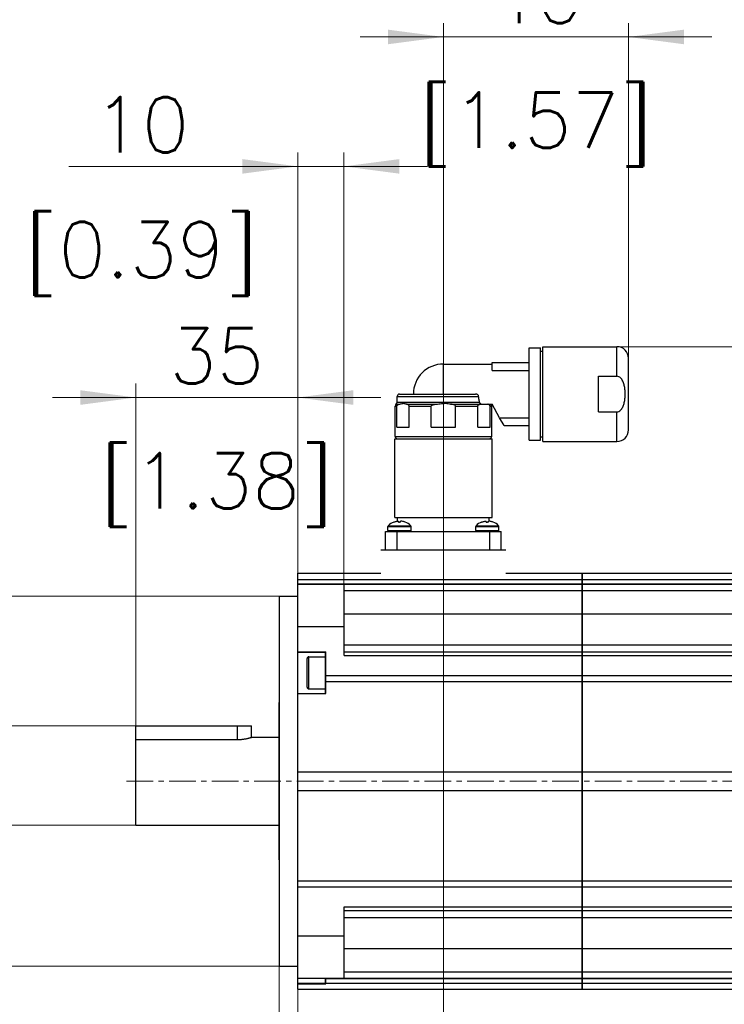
# Model space of a CAD drawing. Extents: x 0 to 1288, y 0 to 911.
# Tile 16 of 29: x 244 to 396, y 534 to 747. Entities that reach past the tile are written whole.
import ezdxf
from ezdxf.enums import TextEntityAlignment as Align

# ---------------------------------------------------------------- set-up
doc = ezdxf.new("R2010")
doc.units = 0
doc.header["$LTSCALE"] = 15.34
doc.header["$MEASUREMENT"] = 0
doc.linetypes.add('CENTER', pattern=[0.6, 0.375, -0.075, 0.075, -0.075])
for name, color, linetype in [('12000_RIGHT', 7, 'CONTINUOUS'), ('12100_RIGHT_DIM', 7, 'CONTINUOUS'), ('12110_RIGHT_INCH_DIM', 7, 'CONTINUOUS')]:
    doc.layers.add(name, color=color, linetype=linetype)
doc.styles.get("Standard").update_dxf_attribs({"font": 'txt.shx'})

msp = doc.modelspace()

# ---------------------------------------------------------------- linework, layer by layer
at = {"layer": '12000_RIGHT', "color": 7, "linetype": 'CONTINUOUS', "lineweight": 25}
for p, q in [((354.190967, 676.032096), (356.690967, 676.032096)), ((354.190967, 656.032096), (354.190967, 676.032096)), ((356.690967, 656.032096), (356.690967, 676.032096)), ((356.690967, 675.282096), (357.190967, 675.282096)), ((357.190967, 676.282096), (373.190967, 676.282096)), ((357.190967, 655.782096), (357.190967, 676.282096)), ((373.190967, 669.880797), (373.190967, 676.282096)), ((375.690967, 658.282096), (375.690967, 673.782096)), ((335.690967, 672.532096), (346.190967, 672.532096)), ((335.690967, 666.032096), (335.690967, 672.532096)), ((346.190967, 672.832099), (354.190967, 672.832099)), ((346.190967, 671.15557), (346.190967, 672.832099)), ((346.190967, 671.15557), (354.190967, 671.15557)), ((369.190967, 669.880797), (373.190967, 669.880797)), ((369.190967, 662.183395), (369.190967, 669.880797)), ((373.40419, 669.85646), (373.190967, 669.880797)), ((373.60511, 669.78781), (373.40419, 669.85646)), ((373.792427, 669.680739), (373.60511, 669.78781)), ((373.960842, 669.544425), (373.792427, 669.680739)), ((374.104305, 669.393394), (373.960842, 669.544425)), ((374.237251, 669.219718), (374.104305, 669.393394)), ((374.354148, 669.033591), (374.237251, 669.219718)), ((374.452167, 668.848044), (374.354148, 669.033591)), ((374.536312, 668.661582), (374.452167, 668.848044)), ((374.61169, 668.46746), (374.536312, 668.661582)), ((374.678714, 668.266746), (374.61169, 668.46746)), ((374.7378, 668.060538), (374.678714, 668.266746)), ((374.789367, 667.849898), (374.7378, 668.060538)), ((374.833831, 667.635917), (374.789367, 667.849898)), ((374.871604, 667.419662), (374.833831, 667.635917)), ((374.903011, 667.202201), (374.871604, 667.419662)), ((374.928359, 666.984595), (374.903011, 667.202201)), ((374.947982, 666.767905), (374.928359, 666.984595)), ((374.962207, 666.553199), (374.947982, 666.767905)), ((325.690967, 665.532096), (343.306743, 665.532096)), ((325.690967, 664.272094), (325.690967, 665.532096)), ((326.190967, 666.032096), (342.619167, 666.032096)), ((342.657993, 666.031287), (342.619167, 666.032088)), ((342.696697, 666.028869), (342.657993, 666.031287)), ((342.735187, 666.024825), (342.696697, 666.028869)), ((342.773372, 666.019157), (342.735187, 666.024825)), ((342.810993, 666.01187), (342.773372, 666.019157)), ((342.847835, 666.003036), (342.810993, 666.01187)), ((342.883853, 665.99266), (342.847835, 666.003036)), ((342.918956, 665.980781), (342.883853, 665.99266)), ((342.95309, 665.967406), (342.918956, 665.980781)), ((342.986171, 665.952582), (342.95309, 665.967406)), ((343.018131, 665.936317), (342.986171, 665.952582)), ((343.048908, 665.918639), (343.018131, 665.936317)), ((343.078327, 665.899642), (343.048908, 665.918639)), ((343.106174, 665.879493), (343.078327, 665.899642)), ((343.132381, 665.858245), (343.106174, 665.879493)), ((343.15694, 665.83596), (343.132381, 665.858245)), ((343.17979, 665.81269), (343.15694, 665.83596)), ((343.200916, 665.788505), (343.17979, 665.81269)), ((343.220279, 665.76345), (343.200916, 665.788505)), ((343.237895, 665.737479), (343.220279, 665.76345)), ((343.253795, 665.710494), (343.237895, 665.737479)), ((343.267856, 665.682548), (343.253795, 665.710494)), ((343.279987, 665.653678), (343.267856, 665.682548)), ((343.29005, 665.624038), (343.279987, 665.653678)), ((343.297908, 665.593833), (343.29005, 665.624038)), ((343.303493, 665.563163), (343.297908, 665.593833)), ((343.306743, 665.532096), (343.303493, 665.563163)), ((343.32101, 665.35057), (343.306926, 665.532119)), ((343.339313, 665.169112), (343.32101, 665.35057)), ((343.361774, 664.988013), (343.339313, 665.169112)), ((343.388347, 664.807525), (343.361774, 664.988013)), ((343.418964, 664.627906), (343.388347, 664.807525)), ((343.453441, 664.44937), (343.418964, 664.627906)), ((374.833831, 664.428275), (374.871604, 664.64453)), ((374.871604, 664.64453), (374.903011, 664.861991)), ((374.903011, 664.861991), (374.928359, 665.079597)), ((374.928359, 665.079597), (374.947982, 665.296287)), ((374.947982, 665.296287), (374.962207, 665.510993)), ((374.971366, 666.341544), (374.962207, 666.553199)), ((374.962207, 665.510993), (374.971366, 665.722648)), ((374.975788, 666.133994), (374.971366, 666.341544)), ((374.971366, 665.722648), (374.975788, 665.930198)), ((374.975788, 665.930198), (374.975788, 666.133994)), ((325.250965, 663.432098), (325.622783, 663.432098)), ((325.250965, 656.882094), (325.250965, 663.432098)), ((325.470966, 663.852096), (326.163341, 663.852096)), ((325.622783, 658.852096), (325.622783, 663.432098)), ((325.622798, 663.432098), (325.625987, 663.478438)), ((325.625987, 663.478438), (325.63647, 663.520743)), ((325.63647, 663.520743), (325.650989, 663.555877)), ((325.650989, 663.555877), (325.668842, 663.587447)), ((325.668842, 663.587447), (325.688442, 663.615058)), ((325.688442, 663.615058), (325.708164, 663.63829)), ((325.690967, 664.272094), (343.491451, 664.272094)), ((325.708164, 663.63829), (325.727825, 663.658324)), ((325.727825, 663.658324), (325.747829, 663.676314)), ((325.747829, 663.676314), (325.768108, 663.692626)), ((325.768108, 663.692626), (325.788616, 663.707595)), ((325.788616, 663.707595), (325.809345, 663.721404)), ((325.809345, 663.721404), (325.83028, 663.734176)), ((325.83028, 663.734176), (325.851406, 663.746055)), ((325.851406, 663.746055), (325.872714, 663.757148)), ((325.872714, 663.757148), (325.894199, 663.767516)), ((325.894199, 663.767516), (325.915843, 663.777221)), ((325.915843, 663.777221), (325.937656, 663.7863)), ((325.937656, 663.7863), (325.959621, 663.794822)), ((325.959621, 663.794822), (325.981746, 663.802833)), ((325.981746, 663.802833), (326.004024, 663.810378)), ((326.004024, 663.810378), (326.026431, 663.817496)), ((326.026431, 663.817496), (326.048969, 663.824203)), ((326.048969, 663.824203), (326.07162, 663.83052)), ((326.07162, 663.83052), (326.094386, 663.836463)), ((326.094386, 663.836463), (326.117267, 663.842048)), ((326.117267, 663.842048), (326.140254, 663.847289)), ((326.140254, 663.847289), (326.163333, 663.85221)), ((326.163341, 663.852111), (326.299701, 663.880637)), ((326.299701, 663.880637), (326.442493, 663.909598)), ((326.442493, 663.909598), (326.588626, 663.935607)), ((326.588626, 663.935607), (326.734401, 663.954764)), ((326.734401, 663.954764), (326.876033, 663.96498)), ((326.876033, 663.96498), (327.012187, 663.96498)), ((327.153819, 663.954764), (327.012187, 663.96498)), ((327.299594, 663.935607), (327.153819, 663.954764)), ((327.445728, 663.909598), (327.299594, 663.935607)), ((327.588519, 663.880637), (327.445728, 663.909598)), ((327.72488, 663.852111), (327.588519, 663.880637)), ((327.72488, 663.852096), (334.129428, 663.852096)), ((327.747966, 663.847289), (327.724887, 663.85221)), ((327.770954, 663.842048), (327.747966, 663.847289)), ((327.793834, 663.836463), (327.770954, 663.842048)), ((327.8166, 663.83052), (327.793834, 663.836463)), ((327.83926, 663.824203), (327.8166, 663.83052)), ((327.861789, 663.817496), (327.83926, 663.824203)), ((327.884197, 663.810378), (327.861789, 663.817496)), ((327.906475, 663.802833), (327.884197, 663.810378)), ((327.9286, 663.794822), (327.906475, 663.802833)), ((327.950565, 663.7863), (327.9286, 663.794822)), ((327.972377, 663.777221), (327.950565, 663.7863)), ((327.994022, 663.767516), (327.972377, 663.777221)), ((328.015506, 663.757148), (327.994022, 663.767516)), ((328.036815, 663.746055), (328.015506, 663.757148)), ((328.057941, 663.734176), (328.036815, 663.746055)), ((328.078876, 663.721404), (328.057941, 663.734176)), ((328.099605, 663.707595), (328.078876, 663.721404)), ((328.120113, 663.692626), (328.099605, 663.707595)), ((328.140392, 663.676314), (328.120113, 663.692626)), ((328.160396, 663.658324), (328.140392, 663.676314)), ((328.180057, 663.63829), (328.160396, 663.658324)), ((328.199787, 663.615058), (328.180057, 663.63829)), ((328.219379, 663.587447), (328.199787, 663.615058)), ((328.237232, 663.555877), (328.219379, 663.587447)), ((328.25175, 663.520743), (328.237232, 663.555877)), ((328.262233, 663.478438), (328.25175, 663.520743)), ((328.265422, 663.432098), (328.262233, 663.478438)), ((328.265438, 663.432098), (333.04832, 663.432098)), ((328.265438, 658.852096), (328.265438, 663.432098)), ((333.04832, 658.852096), (333.04832, 663.432098)), ((333.048343, 663.432098), (333.054721, 663.478438)), ((333.054721, 663.478438), (333.075687, 663.520743)), ((333.075687, 663.520743), (333.104717, 663.555877)), ((333.104717, 663.555877), (333.14043, 663.587447)), ((333.14043, 663.587447), (333.179622, 663.615058)), ((333.179622, 663.615058), (333.219074, 663.63829)), ((333.219074, 663.63829), (333.258403, 663.658324)), ((333.258403, 663.658324), (333.298397, 663.676314)), ((333.298397, 663.676314), (333.338954, 663.692626)), ((333.338954, 663.692626), (333.379978, 663.707595)), ((333.379978, 663.707595), (333.421436, 663.721404)), ((333.421436, 663.721404), (333.463306, 663.734176)), ((333.463306, 663.734176), (333.505565, 663.746055)), ((333.505565, 663.746055), (333.548175, 663.757148)), ((333.548175, 663.757148), (333.591136, 663.767516)), ((333.591136, 663.767516), (333.634433, 663.777221)), ((333.634433, 663.777221), (333.67805, 663.7863)), ((333.67805, 663.7863), (333.721996, 663.794822)), ((333.721996, 663.794822), (333.766246, 663.802833)), ((333.766246, 663.802833), (333.810794, 663.810378)), ((333.810794, 663.810378), (333.855609, 663.817496)), ((333.855609, 663.817496), (333.900676, 663.824203)), ((333.900676, 663.824203), (333.945987, 663.83052)), ((333.945987, 663.83052), (333.991527, 663.836463)), ((333.991527, 663.836463), (334.03728, 663.842048)), ((334.03728, 663.842048), (334.083248, 663.847289)), ((334.083248, 663.847289), (334.129421, 663.85221)), ((334.129428, 663.852111), (334.402149, 663.880637)), ((334.402149, 663.880637), (334.687725, 663.909598)), ((334.687725, 663.909598), (334.979999, 663.935607)), ((334.979999, 663.935607), (335.271549, 663.954764)), ((335.271549, 663.954764), (335.55482, 663.96498)), ((335.55482, 663.96498), (335.827114, 663.96498)), ((336.110385, 663.954764), (335.827114, 663.96498)), ((336.401935, 663.935607), (336.110385, 663.954764)), ((336.694209, 663.909598), (336.401935, 663.935607)), ((336.979785, 663.880637), (336.694209, 663.909598)), ((337.252506, 663.852111), (336.979785, 663.880637)), ((337.252506, 663.852096), (343.657054, 663.852096)), ((337.298686, 663.847289), (337.252513, 663.85221)), ((337.344654, 663.842048), (337.298686, 663.847289)), ((337.390407, 663.836463), (337.344654, 663.842048)), ((337.435947, 663.83052), (337.390407, 663.836463)), ((337.481258, 663.824203), (337.435947, 663.83052)), ((337.526325, 663.817496), (337.481258, 663.824203)), ((337.57114, 663.810378), (337.526325, 663.817496)), ((337.615688, 663.802833), (337.57114, 663.810378)), ((337.659938, 663.794822), (337.615688, 663.802833)), ((337.703884, 663.7863), (337.659938, 663.794822)), ((337.747501, 663.777221), (337.703884, 663.7863)), ((337.790798, 663.767516), (337.747501, 663.777221)), ((337.833759, 663.757148), (337.790798, 663.767516)), ((337.876369, 663.746055), (337.833759, 663.757148)), ((337.918628, 663.734176), (337.876369, 663.746055)), ((337.960498, 663.721404), (337.918628, 663.734176)), ((338.001956, 663.707595), (337.960498, 663.721404)), ((338.04298, 663.692626), (338.001956, 663.707595)), ((338.083537, 663.676314), (338.04298, 663.692626)), ((338.123531, 663.658324), (338.083537, 663.676314)), ((338.16286, 663.63829), (338.123531, 663.658324)), ((338.202312, 663.615058), (338.16286, 663.63829)), ((338.241504, 663.587447), (338.202312, 663.615058)), ((338.277217, 663.555877), (338.241504, 663.587447)), ((338.306247, 663.520743), (338.277217, 663.555877)), ((338.327213, 663.478438), (338.306247, 663.520743)), ((338.333591, 663.432098), (338.327213, 663.478438)), ((338.333614, 663.432098), (343.116496, 663.432098)), ((338.333614, 658.852096), (338.333614, 663.432098)), ((343.116496, 658.852096), (343.116496, 663.432098)), ((343.116512, 663.432098), (343.119701, 663.478438)), ((343.119701, 663.478438), (343.130184, 663.520743)), ((343.130184, 663.520743), (343.144702, 663.555877)), ((343.144702, 663.555877), (343.162555, 663.587447)), ((343.162555, 663.587447), (343.182147, 663.615058)), ((343.182147, 663.615058), (343.201877, 663.63829)), ((343.201877, 663.63829), (343.221538, 663.658324)), ((343.221538, 663.658324), (343.241542, 663.676314)), ((343.241542, 663.676314), (343.261821, 663.692626)), ((343.261821, 663.692626), (343.282329, 663.707595)), ((343.282329, 663.707595), (343.303058, 663.721404)), ((343.303058, 663.721404), (343.323993, 663.734176)), ((343.323993, 663.734176), (343.345119, 663.746055)), ((343.345119, 663.746055), (343.366428, 663.757148)), ((343.366428, 663.757148), (343.387912, 663.767516)), ((343.387912, 663.767516), (343.409557, 663.777221)), ((343.409557, 663.777221), (343.431369, 663.7863)), ((343.431369, 663.7863), (343.453334, 663.794822)), ((343.453334, 663.794822), (343.475459, 663.802833)), ((343.49155, 664.27214), (343.453441, 664.44937)), ((343.475459, 663.802833), (343.497737, 663.810378)), ((343.499843, 664.239211), (343.491451, 664.272094)), ((343.497737, 663.810378), (343.520145, 663.817496)), ((343.510837, 664.207107), (343.499843, 664.239211)), ((343.524234, 664.175872), (343.510837, 664.207107)), ((343.520145, 663.817496), (343.542674, 663.824203)), ((343.539836, 664.145576), (343.524234, 664.175872)), ((343.55743, 664.116294), (343.539836, 664.145576)), ((343.542674, 663.824203), (343.565334, 663.83052)), ((343.576839, 664.088065), (343.55743, 664.116294)), ((343.565334, 663.83052), (343.5881, 663.836463)), ((343.597934, 664.060897), (343.576839, 664.088065)), ((343.5881, 663.836463), (343.61098, 663.842048)), ((343.620571, 664.034804), (343.597934, 664.060897)), ((343.61098, 663.842048), (343.633968, 663.847289)), ((343.644603, 664.009826), (343.620571, 664.034804)), ((343.633968, 663.847289), (343.657047, 663.85221)), ((343.669887, 663.985999), (343.644603, 664.009826)), ((343.657054, 663.852111), (343.678905, 663.856628)), ((343.696277, 663.963355), (343.669887, 663.985999)), ((343.678905, 663.856628), (343.700458, 663.861114)), ((343.723628, 663.941917), (343.696277, 663.963355)), ((343.700458, 663.861114), (343.722217, 663.865676)), ((343.722217, 663.865676), (343.744213, 663.870299)), ((343.751964, 663.921607), (343.723628, 663.941917)), ((343.744213, 663.870299), (343.766429, 663.874976)), ((343.781269, 663.902404), (343.751964, 663.921607)), ((343.766429, 663.874976), (343.788845, 663.879676)), ((343.81145, 663.88433), (343.781269, 663.902404)), ((343.788845, 663.879676), (343.81145, 663.884399)), ((343.811449, 663.884337), (343.822153, 663.832098)), ((343.822154, 663.832099), (346.190967, 663.832099)), ((345.323673, 663.82685), (345.304111, 663.832175)), ((345.343151, 663.821227), (345.323673, 663.82685)), ((345.362529, 663.815314), (345.343151, 663.821227)), ((345.381816, 663.809089), (345.362529, 663.815314)), ((345.401004, 663.802543), (345.381816, 663.809089)), ((345.420078, 663.795653), (345.401004, 663.802543)), ((345.439044, 663.78839), (345.420078, 663.795653)), ((345.457881, 663.780715), (345.439044, 663.78839)), ((345.476604, 663.772597), (345.457881, 663.780715)), ((345.495204, 663.763999), (345.476604, 663.772597)), ((345.513683, 663.754897), (345.495204, 663.763999)), ((345.532024, 663.745238), (345.513683, 663.754897)), ((345.550235, 663.735), (345.532024, 663.745238)), ((345.568302, 663.724105), (345.550235, 663.735)), ((345.586223, 663.712463), (345.568302, 663.724105)), ((345.603977, 663.699988), (345.586223, 663.712463)), ((345.62157, 663.686591), (345.603977, 663.699988)), ((345.63898, 663.672118), (345.62157, 663.686591)), ((345.656177, 663.656333), (345.63898, 663.672118)), ((345.673114, 663.638999), (345.656177, 663.656333)), ((345.690074, 663.619376), (345.673114, 663.638999)), ((345.707134, 663.596442), (345.690074, 663.619376)), ((345.72327, 663.570472), (345.707134, 663.596442)), ((345.737453, 663.541755), (345.72327, 663.570472)), ((345.748882, 663.509635), (345.737453, 663.541755)), ((345.756832, 663.472358), (345.748882, 663.509635)), ((345.759136, 663.432098), (345.756832, 663.472358)), ((345.759151, 663.432098), (346.130969, 663.432098)), ((345.759151, 658.852096), (345.759151, 663.432098)), ((346.130969, 656.882094), (346.130969, 663.432098)), ((347.843364, 660.908622), (346.190967, 663.832099)), ((373.792427, 662.383453), (373.960842, 662.519767)), ((373.960842, 662.519767), (374.104305, 662.670798)), ((374.104305, 662.670798), (374.237251, 662.844474)), ((374.237251, 662.844474), (374.354148, 663.030601)), ((374.354148, 663.030601), (374.452167, 663.216148)), ((374.452167, 663.216148), (374.536312, 663.40261)), ((374.536312, 663.40261), (374.61169, 663.596732)), ((374.61169, 663.596732), (374.678714, 663.797446)), ((374.678714, 663.797446), (374.7378, 664.003654)), ((374.7378, 664.003654), (374.789367, 664.214294)), ((374.789367, 664.214294), (374.833831, 664.428275)), ((348.790965, 659.232093), (347.843364, 660.908622)), ((347.843364, 660.908622), (354.190967, 660.908622)), ((369.190967, 662.183395), (373.190967, 662.183395)), ((373.190967, 662.183395), (373.40419, 662.207732)), ((373.190967, 655.782096), (373.190967, 662.183395)), ((373.40419, 662.207732), (373.60511, 662.276382)), ((373.60511, 662.276382), (373.792427, 662.383453)), ((325.622783, 658.852096), (328.265438, 658.852096)), ((333.04832, 658.852096), (338.333614, 658.852096)), ((343.116496, 658.852096), (345.759151, 658.852096)), ((348.790965, 659.232093), (354.190967, 659.232093)), ((325.190967, 656.382094), (346.190967, 656.382094)), ((325.190967, 639.332095), (325.190967, 656.382094)), ((325.250965, 656.882094), (346.130969, 656.882094)), ((346.190967, 639.332095), (346.190967, 656.382094)), ((354.190967, 656.032096), (356.690967, 656.032096)), ((356.690967, 656.782096), (357.190967, 656.782096)), ((357.190967, 655.782096), (373.190967, 655.782096)), ((325.190967, 639.332095), (346.190967, 639.332095)), ((325.790965, 638.525176), (325.790965, 639.332095)), ((345.590969, 638.52473), (345.590969, 639.332095)), ((323.690967, 637.382094), (328.690967, 637.382094)), ((323.690967, 636.532096), (323.690967, 637.382094)), ((323.760967, 637.532096), (328.620967, 637.532096)), ((324.940967, 638.334365), (324.940967, 638.344009)), ((324.941028, 638.334354), (325.075748, 638.381877)), ((324.941028, 638.334354), (325.074962, 638.381621)), ((324.941028, 638.334354), (325.074962, 638.381621)), ((325.074962, 638.381621), (325.213451, 638.4234)), ((325.074962, 638.381621), (325.213451, 638.4234)), ((325.075748, 638.381877), (325.215068, 638.423846)), ((325.213451, 638.4234), (325.355419, 638.459029)), ((325.213451, 638.4234), (325.355419, 638.459029)), ((325.215068, 638.423846), (325.357891, 638.459586)), ((325.355419, 638.459029), (325.499774, 638.487853)), ((325.355419, 638.459029), (325.499774, 638.487853)), ((325.357891, 638.459586), (325.503108, 638.488433)), ((325.499774, 638.487853), (325.645404, 638.509635)), ((325.499774, 638.487853), (325.645404, 638.509635)), ((325.503108, 638.488433), (325.6496, 638.510158)), ((325.645404, 638.509635), (325.791011, 638.524642)), ((325.645404, 638.509635), (325.791011, 638.524642)), ((325.6496, 638.510158), (325.796016, 638.525043)), ((325.796016, 638.525043), (325.940967, 638.533462)), ((325.940967, 638.334354), (325.940967, 638.533462)), ((325.940982, 638.334365), (326.013843, 638.339133)), ((326.013843, 638.339133), (326.085689, 638.342269)), ((326.085689, 638.342269), (326.156246, 638.343818)), ((326.156246, 638.343818), (326.225688, 638.343818)), ((326.296245, 638.342269), (326.225688, 638.343818)), ((326.368091, 638.339133), (326.296245, 638.342269)), ((326.440952, 638.334365), (326.368091, 638.339133)), ((326.585918, 638.525043), (326.440967, 638.533462)), ((326.440967, 638.334354), (326.440967, 638.533462)), ((326.732334, 638.510158), (326.585918, 638.525043)), ((326.878826, 638.488433), (326.732334, 638.510158)), ((327.024043, 638.459586), (326.878826, 638.488433)), ((327.166866, 638.423846), (327.024043, 638.459586)), ((327.306186, 638.381877), (327.166866, 638.423846)), ((327.440906, 638.334354), (327.306186, 638.381877)), ((327.440967, 638.334365), (327.440967, 638.344009)), ((328.690967, 636.532096), (328.690967, 637.382094)), ((342.690967, 637.382094), (347.690967, 637.382094)), ((342.690967, 636.532096), (342.690967, 637.382094)), ((342.760967, 637.532096), (347.620967, 637.532096)), ((343.940967, 638.334365), (343.940967, 638.344009)), ((343.941028, 638.334354), (344.075748, 638.381877)), ((344.075748, 638.381877), (344.215068, 638.423846)), ((344.215068, 638.423846), (344.357891, 638.459586)), ((344.357891, 638.459586), (344.503108, 638.488433)), ((344.503108, 638.488433), (344.6496, 638.510158)), ((344.6496, 638.510158), (344.796016, 638.525043)), ((344.796016, 638.525043), (344.940967, 638.533462)), ((344.940967, 638.334354), (344.940967, 638.533462)), ((344.940982, 638.334365), (344.977527, 638.336955)), ((344.977527, 638.336955), (345.013843, 638.339133)), ((345.013843, 638.339133), (345.049907, 638.340903)), ((345.049907, 638.340903), (345.085689, 638.342269)), ((345.085689, 638.342269), (345.121143, 638.343242)), ((345.121143, 638.343242), (345.156246, 638.343818)), ((345.156246, 638.343818), (345.190967, 638.344009)), ((345.225688, 638.343818), (345.190967, 638.344009)), ((345.260791, 638.343242), (345.225688, 638.343818)), ((345.296245, 638.342269), (345.260791, 638.343242)), ((345.332027, 638.340903), (345.296245, 638.342269)), ((345.368091, 638.339133), (345.332027, 638.340903)), ((345.404407, 638.336955), (345.368091, 638.339133)), ((345.440952, 638.334365), (345.404407, 638.336955)), ((345.585918, 638.525043), (345.440967, 638.533462)), ((345.440967, 638.334354), (345.440967, 638.533462)), ((345.732334, 638.510158), (345.585918, 638.525043)), ((345.73653, 638.509635), (345.590923, 638.524642)), ((345.73653, 638.509635), (345.590923, 638.524642)), ((345.878826, 638.488433), (345.732334, 638.510158)), ((345.88216, 638.487853), (345.73653, 638.509635)), ((345.88216, 638.487853), (345.73653, 638.509635)), ((346.024043, 638.459586), (345.878826, 638.488433)), ((346.026515, 638.459029), (345.88216, 638.487853)), ((346.026515, 638.459029), (345.88216, 638.487853)), ((346.166866, 638.423846), (346.024043, 638.459586)), ((346.168483, 638.4234), (346.026515, 638.459029)), ((346.168483, 638.4234), (346.026515, 638.459029)), ((346.306186, 638.381877), (346.166866, 638.423846)), ((346.306972, 638.381621), (346.168483, 638.4234)), ((346.306972, 638.381621), (346.168483, 638.4234)), ((346.440906, 638.334354), (346.306186, 638.381877)), ((346.440906, 638.334354), (346.306972, 638.381621)), ((346.440906, 638.334354), (346.306972, 638.381621)), ((346.440967, 638.334365), (346.440967, 638.344009)), ((347.690967, 636.532096), (347.690967, 637.382094)), ((323.190967, 636.332095), (348.190967, 636.332095)), ((323.190967, 632.332095), (323.190967, 636.332095)), ((323.690967, 636.532096), (328.690967, 636.532096)), ((325.690967, 632.332095), (325.690967, 636.332095)), ((342.690967, 636.532096), (347.690967, 636.532096)), ((345.690967, 632.332095), (345.690967, 636.332095)), ((348.190967, 632.332095), (348.190967, 636.332095)), ((322.190967, 632.332095), (349.190967, 632.332095)), ((304.230968, 627.282096), (322.190967, 627.282096)), ((304.230968, 537.282096), (304.230968, 627.282096)), ((349.190967, 627.282096), (436.190967, 627.282096)), ((365.690967, 537.282096), (365.690967, 627.282096)), ((365.730968, 537.282096), (365.730968, 627.282096)), ((304.230968, 626.131496), (304.230991, 626.131496)), ((304.230968, 625.942096), (467.436019, 625.942096)), ((304.230968, 624.972095), (467.48484, 624.972095)), ((304.230968, 624.898158), (304.230998, 624.898158)), ((304.230968, 624.885188), (314.230968, 624.885188)), ((304.230968, 624.855247), (304.231006, 624.855247)), ((304.230968, 624.812926), (304.231006, 624.812926)), ((314.230968, 624.907531), (467.069942, 624.907531)), ((314.230968, 624.885192), (314.230968, 624.907531)), ((314.230968, 609.489589), (314.230968, 624.885188)), ((300.238964, 622.282096), (304.230968, 622.282096)), ((300.238964, 542.282096), (300.238964, 622.282096)), ((314.230968, 623.512096), (467.15863, 623.512096)), ((304.230968, 620.705096), (304.231014, 620.705096)), ((314.230968, 618.502097), (467.712245, 618.502097)), ((304.230968, 615.762096), (314.230968, 615.762096)), ((314.230968, 611.752095), (467.807109, 611.752095)), ((304.230968, 610.282096), (310.230968, 610.282096)), ((304.230968, 610.226096), (310.218967, 610.226096)), ((306.626171, 609.216121), (310.218967, 609.216121)), ((306.626171, 602.254071), (306.626171, 609.216121)), ((310.218967, 605.096376), (310.218967, 610.226096)), ((310.218967, 602.254071), (310.218967, 609.216121)), ((310.230968, 601.282096), (310.230968, 610.282096)), ((314.230968, 610.282096), (467.16595, 610.282096)), ((314.230968, 609.489589), (467.088634, 609.489589)), ((306.22697, 602.653272), (306.22697, 608.81692)), ((310.218967, 605.096376), (310.230968, 605.096376)), ((310.218967, 603.818936), (310.218967, 605.096376)), ((310.230968, 605.142097), (467.369152, 605.142097)), ((310.218967, 603.818936), (310.230968, 603.818936)), ((310.218967, 601.282123), (310.218967, 603.818936)), ((310.230968, 603.862096), (467.337753, 603.862096)), ((300.238964, 601.523789), (300.238979, 601.523789)), ((304.230968, 601.282096), (310.230968, 601.282096)), ((306.626171, 602.254071), (310.218967, 602.254071)), ((300.190967, 599.282096), (300.238994, 599.282096)), ((300.190967, 565.282096), (300.190967, 599.282096)), ((269.190967, 594.282096), (294.190967, 594.282096)), ((269.190967, 572.782096), (269.190967, 594.282096)), ((291.190967, 591.295974), (291.190967, 594.282096)), ((294.190967, 591.782096), (294.190967, 594.282096)), ((269.190967, 591.295974), (291.190967, 591.295974)), ((291.190967, 591.295974), (291.329929, 591.297062)), ((291.329929, 591.297062), (291.470363, 591.300335)), ((291.470363, 591.300335), (291.611644, 591.305805)), ((291.611644, 591.305805), (291.753124, 591.313487)), ((291.753124, 591.313487), (291.894161, 591.323373)), ((291.894161, 591.323373), (292.034168, 591.335353)), ((292.034168, 591.335353), (292.172565, 591.349282)), ((292.172565, 591.349282), (292.308772, 591.365021)), ((292.308772, 591.365021), (292.442256, 591.382416)), ((292.442256, 591.382416), (292.572574, 591.401258)), ((292.572574, 591.401258), (292.699275, 591.421308)), ((292.699275, 591.421308), (292.821872, 591.442329)), ((292.821872, 591.442329), (292.939907, 591.464079)), ((292.939907, 591.464079), (293.053005, 591.486292)), ((293.053005, 591.486292), (293.160831, 591.508709)), ((293.160831, 591.508709), (293.263072, 591.531075)), ((293.263072, 591.531075), (293.359798, 591.553228)), ((293.359798, 591.553228), (293.453029, 591.575485)), ((293.453029, 591.575485), (293.542606, 591.597694)), ((293.542606, 591.597694), (293.627963, 591.6196)), ((293.627963, 591.6196), (293.708537, 591.640951)), ((293.708537, 591.640951), (293.783863, 591.661493)), ((293.783863, 591.661493), (293.853572, 591.681004)), ((293.853572, 591.681004), (293.917331, 591.699264)), ((293.917331, 591.699264), (293.974788, 591.716058)), ((293.974788, 591.716058), (294.025691, 591.731197)), ((294.025691, 591.731197), (294.069911, 591.744556)), ((294.069911, 591.744556), (294.107326, 591.756011)), ((294.107326, 591.756011), (294.137805, 591.765441)), ((294.137805, 591.765441), (294.161281, 591.772757)), ((294.161281, 591.772757), (294.177867, 591.777958)), ((294.177867, 591.777958), (294.187717, 591.781065)), ((294.187717, 591.781065), (294.190967, 591.782096)), ((294.190967, 591.782096), (300.190967, 591.782096)), ((304.230968, 584.282096), (428.290967, 584.282096)), ((304.230968, 580.282096), (428.290967, 580.282096)), ((269.190967, 572.782096), (300.190967, 572.782096)), ((300.190967, 565.282096), (300.238994, 565.282096)), ((304.230968, 563.301095), (304.231029, 563.301095)), ((304.230968, 560.702096), (467.337753, 560.702096)), ((304.230968, 559.422095), (467.369152, 559.422095)), ((314.230968, 555.074603), (467.088634, 555.074603)), ((314.230968, 548.802096), (314.230968, 555.074603)), ((314.230968, 554.282096), (467.16595, 554.282096)), ((314.230968, 552.812097), (467.807109, 552.812097)), ((300.238964, 547.431937), (300.238986, 547.431937)), ((304.230968, 548.802096), (314.230968, 548.802096)), ((314.230968, 539.679004), (314.230968, 548.802096)), ((314.230968, 546.062095), (467.712245, 546.062095)), ((300.238964, 542.282096), (304.230968, 542.282096)), ((314.230968, 541.052096), (467.15863, 541.052096)), ((304.230968, 539.679004), (314.230968, 539.679004)), ((304.230968, 539.666034), (310.230968, 539.666034)), ((310.218967, 538.588512), (310.218967, 539.666034)), ((310.230968, 539.592097), (310.230968, 539.666034)), ((310.230968, 539.592097), (467.48484, 539.592097)), ((310.230968, 538.622096), (310.230968, 539.592097)), ((314.230968, 539.656661), (314.230968, 539.679008)), ((314.230968, 539.656661), (467.069942, 539.656661)), ((304.230968, 538.588512), (310.218967, 538.588512)), ((304.230968, 538.432696), (310.230968, 538.432696)), ((304.230968, 537.282096), (472.037139, 537.282096)), ((310.218967, 538.709415), (310.230968, 538.709415)), ((310.230968, 538.622096), (467.436019, 538.622096)), ((310.230968, 538.432696), (310.230968, 538.622096))]:
    msp.add_line(p, q, dxfattribs=at)
at = {"layer": '12000_RIGHT', "color": 7, "linetype": 'CENTER', "lineweight": 13}
msp.add_line((267.190967, 582.282096), (532.190967, 582.282096), dxfattribs=at)
at = {"layer": '12000_RIGHT', "color": 7, "linetype": 'CONTINUOUS', "lineweight": 25}
for centre, radius, start, end in [((373.190967, 673.782096), 2.5, 0, 90), ((335.690967, 666.032096), 6.5, 90, 180), ((326.190967, 665.532096), 0.5, 90, 180), ((325.750934, 663.437827), 0.5, 124.05139, 180.656617), ((325.191, 664.266365), 0.5, 304.051119, 0.65655), ((345.631, 663.437827), 0.5, 359.343383, 52.049075), ((373.190967, 658.282096), 2.5, 270, 0), ((325.750967, 656.882096), 0.5, 180.000175, 269.99972), ((345.630967, 656.882096), 0.5, 270.00028, 359.999825), ((323.890957, 637.380101), 0.2, 130.537916, 179.428801), ((326.002331, 635.538032), 3, 110.71918, 138.341622), ((326.379603, 635.538032), 3, 41.658378, 69.28082), ((328.490977, 637.380101), 0.2, 0.571199, 49.462084), ((342.890957, 637.380101), 0.2, 130.537916, 179.428801), ((345.002331, 635.538032), 3, 110.71918, 138.341622), ((345.379603, 635.538032), 3, 41.658378, 69.28082), ((347.490977, 637.380101), 0.2, 0.571199, 49.462084), ((323.890967, 636.532096), 0.2, 180, 269.999126), ((328.490967, 636.532096), 0.2, 270.000874, 0), ((342.890967, 636.532096), 0.2, 180, 269.999126), ((347.490967, 636.532096), 0.2, 270.000874, 0), ((306.626167, 608.81692), 0.3992, 89.99949, 180), ((306.626167, 602.653272), 0.3992, 180, 270.00051)]:
    msp.add_arc(centre, radius, start, end, dxfattribs=at)
at = {"layer": '12100_RIGHT_DIM', "color": 7, "linetype": 'CONTINUOUS', "lineweight": 13}
for p, q in [((335.690967, 669.282096), (335.690967, 746.282096)), ((375.690967, 746.282096), (375.690967, 666.282096)), ((393.690967, 743.282096), (317.690967, 743.282096)), ((304.190967, 622.282096), (304.190967, 718.282096)), ((314.190967, 718.282096), (314.190967, 622.282096)), ((254.690967, 715.282096), (332.190967, 715.282096)), ((608.190967, 676.282096), (372.190967, 676.282096)), ((335.690967, 669.282096), (335.690967, 476.282096)), ((269.190967, 585.282096), (269.190967, 668.282096)), ((304.190967, 668.282096), (304.190967, 585.282096)), ((322.190967, 665.282096), (251.190967, 665.282096)), ((136.190967, 622.282096), (300.190967, 622.282096)), ((196.190967, 594.282096), (269.190967, 594.282096)), ((300.190967, 582.282096), (300.190967, 511.282096)), ((304.190967, 511.282096), (304.190967, 582.282096)), ((269.190967, 572.782096), (196.190967, 572.782096)), ((300.190967, 542.282096), (136.190967, 542.282096)), ((304.190967, 542.282096), (304.190967, 421.282096))]:
    msp.add_line(p, q, dxfattribs=at)
for points in [[(323.690967, 741.702266), (335.690967, 743.282096), (323.690967, 744.861926), (335.690967, 743.282096)], [(387.690967, 744.861926), (375.690967, 743.282096), (387.690967, 741.702266), (375.690967, 743.282096)], [(292.190967, 713.702266), (304.190967, 715.282096), (292.190967, 716.861926), (304.190967, 715.282096)], [(326.190967, 716.861926), (314.190967, 715.282096), (326.190967, 713.702266), (314.190967, 715.282096)], [(257.190967, 663.702266), (269.190967, 665.282096), (257.190967, 666.861926), (269.190967, 665.282096)], [(316.190967, 666.861926), (304.190967, 665.282096), (316.190967, 663.702266), (304.190967, 665.282096)]]:
    msp.add_solid(points, dxfattribs=at)

# ---------------------------------------------------------------- texts
for s, p in [('40', (355.690967, 746.282096)), ('10', (270.440967, 718.282096)), ('35', (286.690967, 668.282096))]:
    msp.add_text(s, height=12, dxfattribs=at).set_placement(p, align=Align.CENTER)
at = {"layer": '12110_RIGHT_INCH_DIM', "color": 7, "linetype": 'CONTINUOUS', "lineweight": 13}
for s, p in [('[1.57]', (355.690967, 719.282096)), ('[0.39]', (270.440967, 691.282096)), ('[1.38]', (286.690967, 641.282096))]:
    msp.add_text(s, height=12, dxfattribs=at).set_placement(p, align=Align.CENTER)

doc.saveas('drawing.dxf')
